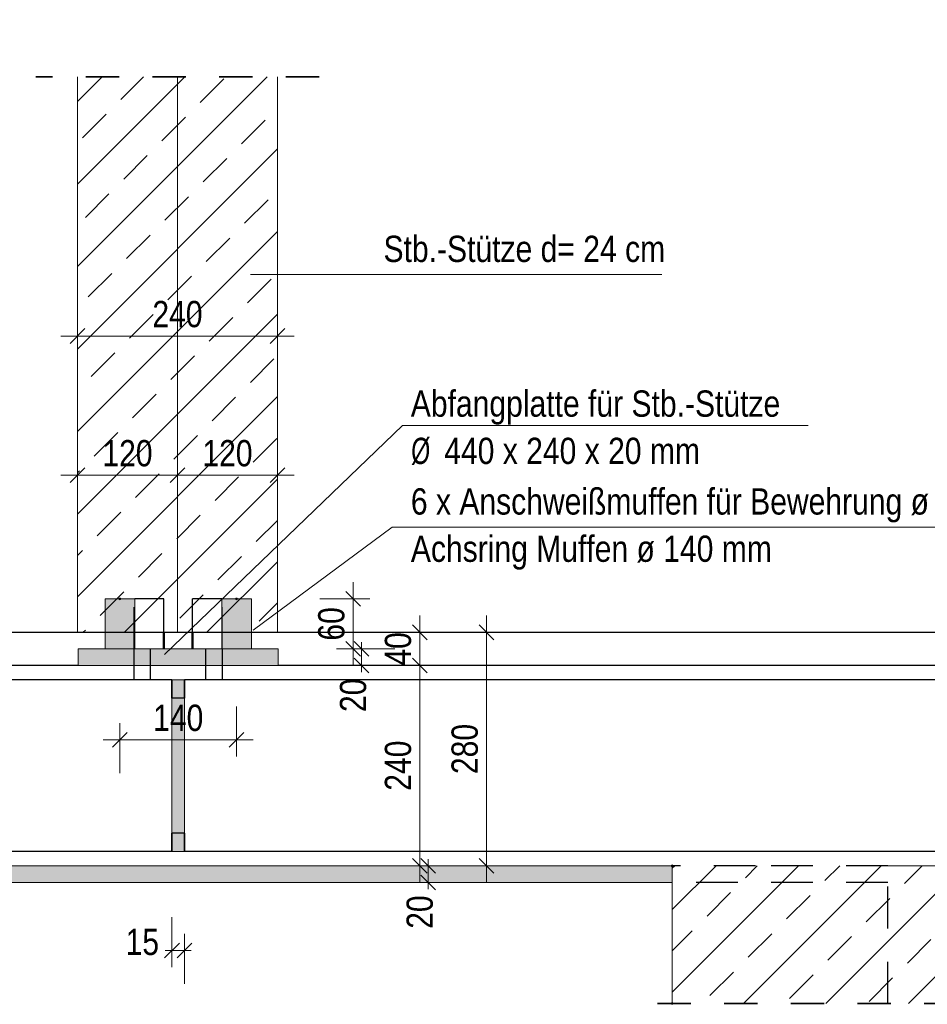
# Model space of a CAD drawing. Header units: millimetres. Extents: x 0 to 34.7, y 0 to 23.8.
# Tile 4 of 22: x 4.5 to 7.3, y 7.8 to 10.8. Entities that reach past the tile are written whole.
import ezdxf

# ---------------------------------------------------------------- set-up
doc = ezdxf.new("R2010")
doc.units = ezdxf.units.MM
doc.linetypes.add('HIDDEN', pattern=[0.375, 0.25, -0.125])
doc.linetypes.add('HIDDENX2', pattern=[0.75, 0.5, -0.25])
for name, color, linetype, lineweight in [('Ansichtskanten', 7, 'Continuous', 20), ('Geschnittene Kanten', 7, 'Continuous', 20), ('Schraffur', 7, 'Continuous', 20), ('Verdeckte Kanten', 7, 'Continuous', 20)]:
    doc.layers.add(name, color=color, linetype=linetype, lineweight=lineweight)
doc.styles.add('Arial Narrow', font='ARIALN.TTF')
doc.styles.add('msoutlook', font='msoutlook', dxfattribs={"width": 0.7, "oblique": 1.570796})
doc.dimstyles.new('Arch_Strakon_dimstyle', dxfattribs={"dimtxt": 7.875, "dimasz": 1, "dimexe": 1.25, "dimexo": 0.0625, "dimgap": 1, "dimtad": 0, "dimzin": 12, "dimdsep": 46, "dimtxsty": 'Arial Narrow', "dimblk": 'Arrowhead_Tick', "dimsah": 1, "dimcen": 0, "dimse1": 1, "dimse2": 1, "dimclrd": 6, "dimclrt": 2, "dimazin": 0, "dimtfac": 1, "dimtdec": 4, "dimtmove": 0, "dimatfit": 3, "dimldrblk": 'NONE', "dimfxl": 1, "dimtvp": 1, "dimtolj": 1, "dimtzin": 0, "dimlwd": 13, "dimarcsym": 2})
pattern_1 = [(45, (0, 0), (-0.1237437, 0.1237437), [0.1, -0.0625]), (45, (-0.06187, 0.06187), (-0.1237437, 0.1237437), [])]

# ---------------------------------------------------------------- blocks, each defined once
blk = doc.blocks.new('Arrowhead_Tick')
at = {"color": 0, "linetype": 'Continuous', "lineweight": -2, "ltscale": 0.4}
for p, q in [((0, 10), (0, -5)), ((-1, 0), (0, 0)), ((5, 0), (0, 0))]:
    blk.add_line(p, q, dxfattribs=at)
at = {"color": 2, "linetype": 'Continuous', "lineweight": 35, "ltscale": 0.4}
blk.add_line((2.21, 2.21), (-2.21, -2.21), dxfattribs=at)
blk = doc.blocks.new('*D11')
at = {"color": 6, "linetype": 'Continuous', "lineweight": 13}
blk.add_line((4.7328, 9.8356), (5.3128, 9.8356), dxfattribs=at)
at = {"layer": 'Defpoints', "color": 0}
for p in [(4.7228, 10.6131), (5.3228, 10.6131), (5.3228, 9.8356)]:
    blk.add_point(p, dxfattribs=at)
at = {"color": 6, "lineweight": 13, "xscale": 0.01, "yscale": 0.01, "zscale": 0.01}
blk.add_blockref('Arrowhead_Tick', (5.3228, 9.8356), dxfattribs=at)
at = {"color": 6, "lineweight": 13, "xscale": 0.01, "yscale": 0.01, "zscale": 0.01, "rotation": 180}
blk.add_blockref('Arrowhead_Tick', (4.7228, 9.8356), dxfattribs=at)
at = {"color": 2, "lineweight": -2, "insert": (5.0228, 9.9008), "char_height": 0.07875, "attachment_point": 5, "style": 'Arial Narrow'}
blk.add_mtext('\\A1;240', dxfattribs=at)
blk = doc.blocks.new('_None')
blk = doc.blocks.new('*D67')
at = {"color": 6, "linetype": 'Continuous', "lineweight": 13}
blk.add_line((3.2639, 15.4499), (8.0863, 10.6263), dxfattribs=at)
at = {"layer": 'Defpoints', "color": 0}
for p in [(4.1869, 16.387), (9.0719, 11.5975), (8.0934, 10.6192)]:
    blk.add_point(p, dxfattribs=at)
at = {"color": 6, "lineweight": 13, "xscale": 0.01, "yscale": 0.01, "zscale": 0.01}
for p, rotation in [((3.2568, 15.457), 134.993), ((8.0934, 10.6192), 314.993)]:
    blk.add_blockref('Arrowhead_Tick', p, dxfattribs=dict(at, rotation=rotation))
at = {"color": 2, "lineweight": -2, "insert": (5.7212, 13.0842), "char_height": 0.07875, "attachment_point": 5, "rotation": 314.993, "style": 'Arial Narrow'}
blk.add_mtext('\\A1;2735', dxfattribs=at)
blk = doc.blocks.new('*D73')
at = {"color": 6, "linetype": 'Continuous', "lineweight": 13}
for p, q in [((5.575, 8.9073), (5.575, 8.9173)), ((5.575, 8.8473), (5.575, 8.8973)), ((5.575, 8.8373), (5.575, 8.8273))]:
    blk.add_line(p, q, dxfattribs=at)
at = {"layer": 'Defpoints', "color": 0}
for p in [(5.2447, 8.8973), (5.575, 8.8973), (5.325, 8.8473)]:
    blk.add_point(p, dxfattribs=at)
at = {"color": 6, "lineweight": 13, "xscale": 0.01, "yscale": 0.01, "zscale": 0.01}
for p, rotation in [((5.575, 8.8973), 270), ((5.575, 8.8473), 90)]:
    blk.add_blockref('Arrowhead_Tick', p, dxfattribs=dict(at, rotation=rotation))
at = {"color": 2, "lineweight": -2, "insert": (5.55, 8.7583), "char_height": 0.07875, "attachment_point": 5, "rotation": 90, "style": 'Arial Narrow'}
blk.add_mtext('\\A1;20', dxfattribs=at)
blk = doc.blocks.new('*D74')
at = {"color": 6, "linetype": 'Continuous', "lineweight": 13}
blk.add_line((5.55, 8.9073), (5.55, 9.0373), dxfattribs=at)
at = {"layer": 'Defpoints', "color": 0}
for p in [(5.2447, 9.0473), (5.55, 9.0473), (5.2447, 8.8973)]:
    blk.add_point(p, dxfattribs=at)
at = {"color": 6, "lineweight": 13, "xscale": 0.01, "yscale": 0.01, "zscale": 0.01}
for p, rotation in [((5.55, 9.0473), 90), ((5.55, 8.8973), 270)]:
    blk.add_blockref('Arrowhead_Tick', p, dxfattribs=dict(at, rotation=rotation))
at = {"color": 2, "lineweight": -2, "insert": (5.4848, 8.9723), "char_height": 0.07875, "attachment_point": 5, "rotation": 90, "style": 'Arial Narrow'}
blk.add_mtext('\\A1;60', dxfattribs=at)
blk = doc.blocks.new('*D75')
at = {"color": 6, "linetype": 'Continuous', "lineweight": 13}
blk.add_line((5.75, 8.2573), (5.75, 8.8373), dxfattribs=at)
at = {"layer": 'Defpoints', "color": 0}
for p in [(3.3276, 8.8473), (5.75, 8.8473), (3.3276, 8.2473)]:
    blk.add_point(p, dxfattribs=at)
at = {"color": 6, "lineweight": 13, "xscale": 0.01, "yscale": 0.01, "zscale": 0.01}
for p, rotation in [((5.75, 8.8473), 90), ((5.75, 8.2473), 270)]:
    blk.add_blockref('Arrowhead_Tick', p, dxfattribs=dict(at, rotation=rotation))
at = {"color": 2, "lineweight": -2, "insert": (5.6848, 8.5473), "char_height": 0.07875, "attachment_point": 5, "rotation": 90, "style": 'Arial Narrow'}
blk.add_mtext('\\A1;240', dxfattribs=at)
blk = doc.blocks.new('*D76')
at = {"color": 6, "linetype": 'Continuous', "lineweight": 13}
blk.add_line((5.75, 8.8573), (5.75, 8.9372), dxfattribs=at)
at = {"layer": 'Defpoints', "color": 0}
for p in [(2.9715, 8.9472), (5.75, 8.9472), (3.3276, 8.8473)]:
    blk.add_point(p, dxfattribs=at)
at = {"color": 6, "lineweight": 13, "xscale": 0.01, "yscale": 0.01, "zscale": 0.01}
for p, rotation in [((5.75, 8.9472), 90), ((5.75, 8.8473), 270)]:
    blk.add_blockref('Arrowhead_Tick', p, dxfattribs=dict(at, rotation=rotation))
at = {"color": 2, "lineweight": -2, "insert": (5.6848, 8.8973), "char_height": 0.07875, "attachment_point": 5, "rotation": 90, "style": 'Arial Narrow'}
blk.add_mtext('\\A1;40', dxfattribs=at)
blk = doc.blocks.new('*D77')
at = {"color": 6, "linetype": 'Continuous', "lineweight": 13}
blk.add_line((5.95, 8.2573), (5.95, 8.9372), dxfattribs=at)
at = {"layer": 'Defpoints', "color": 0}
for p in [(2.9715, 8.9472), (5.95, 8.9472), (2.9715, 8.2473)]:
    blk.add_point(p, dxfattribs=at)
at = {"color": 6, "lineweight": 13, "xscale": 0.01, "yscale": 0.01, "zscale": 0.01}
for p, rotation in [((5.95, 8.9472), 90), ((5.95, 8.2473), 270)]:
    blk.add_blockref('Arrowhead_Tick', p, dxfattribs=dict(at, rotation=rotation))
at = {"color": 2, "lineweight": -2, "insert": (5.8848, 8.5973), "char_height": 0.07875, "attachment_point": 5, "rotation": 90, "style": 'Arial Narrow'}
blk.add_mtext('\\A1;280', dxfattribs=at)
blk = doc.blocks.new('*D78')
at = {"color": 6, "linetype": 'Continuous', "lineweight": 13}
for p, q in [((5.775, 8.2573), (5.775, 8.2673)), ((5.775, 8.1973), (5.775, 8.2473)), ((5.775, 8.1873), (5.775, 8.1773))]:
    blk.add_line(p, q, dxfattribs=at)
at = {"layer": 'Defpoints', "color": 0}
for p in [(2.9715, 8.2473), (5.775, 8.2473), (2.972, 8.1973)]:
    blk.add_point(p, dxfattribs=at)
at = {"color": 6, "lineweight": 13, "xscale": 0.01, "yscale": 0.01, "zscale": 0.01}
for p, rotation in [((5.775, 8.2473), 270), ((5.775, 8.1973), 90)]:
    blk.add_blockref('Arrowhead_Tick', p, dxfattribs=dict(at, rotation=rotation))
at = {"color": 2, "lineweight": -2, "insert": (5.75, 8.1083), "char_height": 0.07875, "attachment_point": 5, "rotation": 90, "style": 'Arial Narrow'}
blk.add_mtext('\\A1;20', dxfattribs=at)
blk = doc.blocks.new('*D96')
at = {"color": 6, "linetype": 'Continuous', "lineweight": 13}
blk.add_line((4.7328, 9.4185), (5.0128, 9.4185), dxfattribs=at)
at = {"layer": 'Defpoints', "color": 0}
for p in [(5.0228, 9.4185), (4.7228, 8.9472), (5.0228, 8.9472)]:
    blk.add_point(p, dxfattribs=at)
at = {"color": 6, "lineweight": 13, "xscale": 0.01, "yscale": 0.01, "zscale": 0.01}
blk.add_blockref('Arrowhead_Tick', (5.0228, 9.4185), dxfattribs=at)
at = {"color": 6, "lineweight": 13, "xscale": 0.01, "yscale": 0.01, "zscale": 0.01, "rotation": 180}
blk.add_blockref('Arrowhead_Tick', (4.7228, 9.4185), dxfattribs=at)
at = {"color": 2, "lineweight": -2, "insert": (4.8728, 9.4837), "char_height": 0.07875, "attachment_point": 5, "style": 'Arial Narrow'}
blk.add_mtext('\\A1;120', dxfattribs=at)
blk = doc.blocks.new('*D97')
at = {"color": 6, "linetype": 'Continuous', "lineweight": 13}
blk.add_line((5.0328, 9.4185), (5.3128, 9.4185), dxfattribs=at)
at = {"layer": 'Defpoints', "color": 0}
for p in [(5.3228, 9.4185), (5.0228, 8.9472), (5.3228, 8.9472)]:
    blk.add_point(p, dxfattribs=at)
at = {"color": 6, "lineweight": 13, "xscale": 0.01, "yscale": 0.01, "zscale": 0.01}
blk.add_blockref('Arrowhead_Tick', (5.3228, 9.4185), dxfattribs=at)
at = {"color": 6, "lineweight": 13, "xscale": 0.01, "yscale": 0.01, "zscale": 0.01, "rotation": 180}
blk.add_blockref('Arrowhead_Tick', (5.0228, 9.4185), dxfattribs=at)
at = {"color": 2, "lineweight": -2, "insert": (5.1728, 9.4837), "char_height": 0.07875, "attachment_point": 5, "style": 'Arial Narrow'}
blk.add_mtext('\\A1;120', dxfattribs=at)
blk = doc.blocks.new('*D98')
at = {"color": 6, "linetype": 'Continuous', "lineweight": 13}
for p, q in [((4.9964, 7.9935), (4.9864, 7.9935)), ((5.0064, 7.9935), (5.0439, 7.9935)), ((5.0539, 7.9935), (5.0639, 7.9935))]:
    blk.add_line(p, q, dxfattribs=at)
at = {"layer": 'Defpoints', "color": 0}
for p in [(5.0064, 8.2898), (5.0439, 8.2898), (5.0439, 7.9935)]:
    blk.add_point(p, dxfattribs=at)
at = {"color": 6, "lineweight": 13, "xscale": 0.01, "yscale": 0.01, "zscale": 0.01}
blk.add_blockref('Arrowhead_Tick', (5.0064, 7.9935), dxfattribs=at)
at = {"color": 6, "lineweight": 13, "xscale": 0.01, "yscale": 0.01, "zscale": 0.01, "rotation": 180}
blk.add_blockref('Arrowhead_Tick', (5.0439, 7.9935), dxfattribs=at)
at = {"color": 2, "lineweight": -2, "insert": (4.9174, 8.0185), "char_height": 0.07875, "attachment_point": 5, "style": 'Arial Narrow'}
blk.add_mtext('\\A1;15', dxfattribs=at)
blk = doc.blocks.new('*D160')
at = {"color": 6, "linetype": 'Continuous', "lineweight": 13}
blk.add_line((4.8601, 8.625), (5.1901, 8.625), dxfattribs=at)
at = {"layer": 'Defpoints', "color": 0}
for p in [(4.8501, 9.0473), (5.2001, 9.0473), (5.2001, 8.625)]:
    blk.add_point(p, dxfattribs=at)
at = {"color": 6, "lineweight": 13, "xscale": 0.01, "yscale": 0.01, "zscale": 0.01}
blk.add_blockref('Arrowhead_Tick', (5.2001, 8.625), dxfattribs=at)
at = {"color": 6, "lineweight": 13, "xscale": 0.01, "yscale": 0.01, "zscale": 0.01, "rotation": 180}
blk.add_blockref('Arrowhead_Tick', (4.8501, 8.625), dxfattribs=at)
at = {"color": 2, "lineweight": 35, "insert": (5.0251, 8.6902), "char_height": 0.07875, "attachment_point": 5, "style": 'Arial Narrow'}
blk.add_mtext('\\A1;140', dxfattribs=at)

msp = doc.modelspace()

# ---------------------------------------------------------------- hatches: boundary and pattern name
at = {"lineweight": 13, "true_color": 0xe9e9e9}
for points in [[(4.8054472, 8.8972621), (4.8946613, 8.8972621), (4.8946614, 9.0472621), (4.8054474, 9.0472621)], [(5.1554472, 8.8972621), (5.2446612, 8.8972621), (5.2446614, 9.0472621), (5.1554472, 9.0472621)]]:
    msp.add_hatch(color=254, dxfattribs=at).paths.add_polyline_path(points)
at = {"layer": 'Schraffur', "lineweight": 13}
h = msp.add_hatch(dxfattribs=at)
h.set_pattern_fill('bB', color=6, scale=0.01, angle=45, style=0, pattern_type=2)
h.set_pattern_definition(pattern_1)
h.paths.add_polyline_path([(4.7228323, 8.9472442), (5.3228312, 8.9472442), (5.32283, 10.613051), (4.7228312, 10.613051)])
at = {"layer": 'Schraffur', "lineweight": 13, "true_color": 0x4682b4}
for points in [[(4.7250543, 8.8472621), (5.3250543, 8.8472621), (5.3250543, 8.8972621), (4.7250543, 8.8972621)], [(5.0439022, 8.2897621), (5.0439022, 8.8047621), (5.0064022, 8.8047621), (5.0064022, 8.2897621)]]:
    msp.add_hatch(color=145, dxfattribs=at).paths.add_polyline_path(points)
at = {"layer": 'Schraffur', "lineweight": 13, "true_color": 0xe0ddbe}
msp.add_hatch(color=254, dxfattribs=at).paths.add_polyline_path([(2.9720377, 8.1972621), (6.5072571, 8.1972621), (6.5072571, 8.2472621), (2.9715073, 8.2472621)])
at = {"layer": 'Schraffur', "lineweight": 13}
h = msp.add_hatch(dxfattribs=at)
h.set_pattern_fill('bB', color=6, scale=0.01, angle=45, style=0, pattern_type=2)
h.set_pattern_definition(pattern_1)
h.paths.add_polyline_path([(6.5072571, 7.8345785), (7.3911932, 7.8345785), (7.3911932, 8.2472621), (6.5072571, 8.2472621)])

# ---------------------------------------------------------------- linework, layer by layer
at = {"color": 2, "linetype": 'HIDDEN', "lineweight": 35, "ltscale": 0.25}
for p, q in [((4.8478323, 10.613051), (4.5978312, 10.613051)), ((5.4478312, 10.613051), (4.5978323, 10.613051)), ((8.162677, 7.8345785), (6.38205, 7.8345785))]:
    msp.add_line(p, q, dxfattribs=at)
at = {"color": 9, "linetype": 'Continuous', "lineweight": 0}
msp.add_line((5.0228312, 8.9472442), (5.0228312, 10.613051), dxfattribs=at)
at = {"color": 5, "linetype": 'Continuous', "lineweight": 18}
for p, q in [((6.4762015, 10.0195737), (5.2422942, 10.0195737)), ((5.6984104, 9.5672231), (4.9837599, 8.8808124)), ((5.6984104, 9.5672231), (6.9151394, 9.5672231)), ((5.666742, 9.2626784), (5.2496158, 8.9536497)), ((7.5500373, 9.2626784), (5.666742, 9.2626784)), ((4.8054472, 8.8972621), (4.8054472, 9.0472621)), ((4.8946614, 9.0472621), (4.8054474, 9.0472621)), ((4.8946613, 8.8972621), (4.8946613, 9.0472621)), ((5.1554472, 8.8972621), (5.1554472, 9.0472621)), ((5.2446614, 9.0472621), (5.1556318, 9.0472621)), ((5.2446612, 8.8972621), (5.2446612, 9.0472621))]:
    msp.add_line(p, q, dxfattribs=at)
at = {"color": 3, "linetype": 'HIDDENX2', "lineweight": 25, "ltscale": 0.25}
for p, q in [((4.8933201, 8.8972621), (4.8933201, 9.0472621)), ((4.8989157, 9.0472621), (4.8946614, 9.0472621)), ((4.9103923, 9.0472621), (4.8989157, 9.0472621)), ((4.9260027, 9.0472621), (4.9103923, 9.0472621)), ((4.9433703, 9.0472621), (4.9260027, 9.0472621)), ((4.9598512, 9.0472621), (4.9433703, 9.0472621)), ((4.9729361, 9.0472621), (4.9598512, 9.0472621)), ((4.9806331, 9.0472621), (4.9729361, 9.0472621)), ((4.9817704, 9.0472621), (4.9806331, 9.0472621)), ((4.9817704, 8.9472442), (4.9817704, 9.0472621)), ((5.0694588, 9.0472621), (5.0683194, 9.0472621)), ((5.0683194, 8.9472442), (5.0683194, 9.0472621)), ((5.0771577, 9.0472621), (5.0694588, 9.0472621)), ((5.090244, 9.0472621), (5.0771577, 9.0472621)), ((5.1067255, 9.0472621), (5.090244, 9.0472621)), ((5.124093, 9.0472621), (5.1067255, 9.0472621)), ((5.1397025, 9.0472621), (5.124093, 9.0472621)), ((5.1511775, 9.0472621), (5.1397025, 9.0472621)), ((5.1556318, 9.0472621), (5.1511775, 9.0472621)), ((5.1567711, 8.8972621), (5.1567711, 9.0472621))]:
    msp.add_line(p, q, dxfattribs=at)
at = {"color": 3, "linetype": 'Continuous', "lineweight": 25}
msp.add_line((2.9715073, 8.9472471), (9.9514296, 8.9472471), dxfattribs=at)
at = {"color": 4, "linetype": 'Continuous', "lineweight": 50}
for p, q in [((4.9817704, 8.8972621), (4.9817704, 8.9472442)), ((5.0683194, 8.8972621), (5.0683194, 8.9472442))]:
    msp.add_line(p, q, dxfattribs=at)
at = {"color": 9, "linetype": 'Continuous', "lineweight": 0}
for centre in [(4.8500544, 9.0472621), (5.2001466, 9.0472621), (6.5072571, 8.2472621), (6.5072571, 7.8345785)]:
    msp.add_circle(centre, 0.002775, dxfattribs=at)
at = {"layer": 'Ansichtskanten', "color": 3, "linetype": 'Continuous', "lineweight": 25}
for p, q in [((4.7250543, 8.8472621), (3.3275873, 8.8472621)), ((11.865871, 8.8472621), (5.3250543, 8.8472621)), ((5.0064022, 8.8047621), (3.3275873, 8.8047621)), ((5.0438943, 8.8047621), (5.0438912, 8.7500491)), ((11.865871, 8.8047621), (5.0439022, 8.8047621)), ((5.0438732, 8.2897621), (5.0438702, 8.3444888)), ((5.0064022, 8.2897621), (3.3275873, 8.2897621)), ((11.865871, 8.2897621), (5.0439022, 8.2897621))]:
    msp.add_line(p, q, dxfattribs=at)
at = {"layer": 'Geschnittene Kanten', "color": 5, "linetype": 'Continuous', "lineweight": 18}
for p, q in [((4.7228312, 8.9472442), (4.7228312, 10.613051)), ((5.32283, 8.9472442), (5.32283, 10.613051)), ((5.3228312, 8.9472442), (4.7228323, 8.9472442)), ((4.7250215, 8.8472621), (4.7250215, 8.8972621)), ((5.3250543, 8.8972621), (4.7250543, 8.8972621)), ((5.3250215, 8.8472621), (5.3250215, 8.8972621)), ((5.3250543, 8.8472621), (4.7250543, 8.8472621)), ((5.0063636, 8.2897621), (5.0063636, 8.8047621)), ((5.0439022, 8.8047621), (5.0064022, 8.8047621)), ((5.0438636, 8.2897621), (5.0438636, 8.8047621)), ((5.0439022, 8.2897621), (5.0064022, 8.2897621)), ((6.5072571, 8.2472471), (3.0775797, 8.2472471)), ((6.50705, 7.8345785), (6.50705, 8.2472621)), ((7.3911932, 8.2472471), (7.1538462, 8.2472471)), ((6.5072571, 8.1972621), (2.9720377, 8.1972621))]:
    msp.add_line(p, q, dxfattribs=at)
at = {"layer": 'Verdeckte Kanten', "color": 3, "linetype": 'HIDDENX2', "lineweight": 25, "ltscale": 0.25}
for p, q in [((4.7228323, 8.9472442), (4.7228312, 8.9472442)), ((4.7250543, 8.8972621), (4.7250215, 8.8972621)), ((4.8925272, 8.8472621), (4.8925272, 8.8972621)), ((4.942099, 8.8472621), (4.942099, 8.8972621)), ((5.107957, 8.8472621), (5.107957, 8.8972621)), ((5.1575297, 8.8472621), (5.1575297, 8.8972621)), ((4.8925272, 8.8047621), (4.8925272, 8.8472621)), ((4.942099, 8.8047621), (4.942099, 8.8472621)), ((5.107957, 8.8047621), (5.107957, 8.8472621)), ((5.1575297, 8.8047621), (5.1575297, 8.8472621)), ((5.0063476, 8.7494731), (5.0063445, 8.8047621)), ((5.0063943, 8.8047621), (5.0063912, 8.7500491)), ((5.0438476, 8.7494731), (5.0438445, 8.8047621)), ((5.0438687, 8.7494732), (5.0063687, 8.7494732)), ((5.0438636, 8.7500491), (5.0063702, 8.7500491)), ((5.0063687, 8.3450374), (5.0063656, 8.2897621)), ((5.0438687, 8.3450374), (5.0063687, 8.3450374)), ((5.0438636, 8.3444888), (5.0063702, 8.3444888)), ((5.0063732, 8.2897621), (5.0063702, 8.3444888)), ((5.0438687, 8.3450374), (5.0438656, 8.2897621)), ((6.7566029, 8.2472471), (6.5072571, 8.2472471)), ((7.1538462, 8.2472471), (6.7566029, 8.2472471)), ((7.1538462, 7.8345785), (7.1538462, 8.2472471)), ((7.1538462, 8.1972621), (6.5072571, 8.1972621))]:
    msp.add_line(p, q, dxfattribs=at)

# ---------------------------------------------------------------- texts
at = {"color": 2, "lineweight": 35, "style": 'Arial Narrow'}
for s, p in [('Stb.-Stütze d= 24 cm', (5.6409411, 10.0575401)), ('Abfangplatte für Stb.-Stütze', (5.7228544, 9.5935924)), ('    440 x 240 x 20 mm', (5.7228544, 9.4518424)), ('6 x Anschweißmuffen für Bewehrung ø 20 mm', (5.7230531, 9.3002192)), ('Achsring Muffen ø 140 mm', (5.7230531, 9.1584692))]:
    msp.add_text(s, height=0.07875, dxfattribs=at).set_placement(p)
at = {"color": 2, "lineweight": 35, "style": 'msoutlook', "oblique": 1.5707963, "width": 0.7}
msp.add_text('Ø', height=0.07875, dxfattribs=at).set_placement((5.7228544, 9.4518424))

# ---------------------------------------------------------------- dimensions: what is measured, and where the dimension line sits
at = {"lineweight": -2}
for base, p1, p2, angle, text, override, picture, middle in [((8.0933714, 10.6192476), (4.1869459, 16.3869587), (9.0718634, 11.5975006), 314.993, '2735', {"dimscale": 0.01, "dimtxt": 7.875, "dimasz": 1, "dimgap": 2.5, "dimtad": 1, "dimjust": 0, "dimtih": 0, "dimtoh": 0, "dimdec": 5, "dimdsep": 46, "dimtxsty": 'Arial Narrow', "dimclrd": 6, "dimclrt": 2, "dimtix": 1, "dimtofl": 255, "dimtmove": 0, "dimatfit": 2, "dimfxl": 0, "dimfxlon": 0, "dimtvp": 31.746032, "dimlwd": 13}, '*D67', (5.6750759, 13.0381341)), ((5.55, 9.0472621), (5.2446612, 8.8972621), (5.2446612, 9.0472621), 90, '60', {"dimscale": 0.01, "dimtxt": 7.875, "dimasz": 1, "dimgap": 2.5, "dimtad": 1, "dimjust": 0, "dimtih": 0, "dimtoh": 0, "dimdec": 5, "dimdsep": 46, "dimtxsty": 'Arial Narrow', "dimclrd": 6, "dimclrt": 2, "dimtix": 1, "dimtofl": 255, "dimtmove": 0, "dimatfit": 2, "dimfxl": 0, "dimfxlon": 0, "dimtvp": 31.746032, "dimlwd": 13}, '*D74', (5.55, 8.9722621)), ((5.75, 8.9472471), (3.3275873, 8.8472621), (2.9715073, 8.9472471), 90, '40', {"dimscale": 0.01, "dimtxt": 7.875, "dimasz": 1, "dimgap": 2.5, "dimtad": 1, "dimjust": 0, "dimtih": 0, "dimtoh": 0, "dimdec": 5, "dimdsep": 46, "dimtxsty": 'Arial Narrow', "dimclrd": 6, "dimclrt": 2, "dimtix": 1, "dimtofl": 255, "dimtmove": 0, "dimatfit": 2, "dimfxl": 0, "dimfxlon": 0, "dimtvp": 31.746032, "dimlwd": 13}, '*D76', (5.75, 8.8972546)), ((5.95, 8.9472471), (2.9715073, 8.2472621), (2.9715073, 8.9472471), 90, '280', {"dimscale": 0.01, "dimtxt": 7.875, "dimasz": 1, "dimgap": 2.5, "dimtad": 1, "dimjust": 0, "dimtih": 0, "dimtoh": 0, "dimdec": 5, "dimdsep": 46, "dimtxsty": 'Arial Narrow', "dimclrd": 6, "dimclrt": 2, "dimtix": 1, "dimtofl": 255, "dimtmove": 0, "dimatfit": 2, "dimfxl": 0, "dimfxlon": 0, "dimtvp": 31.746032, "dimlwd": 13}, '*D77', (5.95, 8.5972546)), ((5.575, 8.8972621), (5.3250215, 8.8472621), (5.2446612, 8.8972621), 90, '20', {"dimscale": 0.01, "dimtxt": 7.875, "dimasz": 1, "dimgap": 2.5, "dimtad": 1, "dimjust": 0, "dimtih": 0, "dimtoh": 0, "dimdec": 5, "dimdsep": 46, "dimtxsty": 'Arial Narrow', "dimclrd": 6, "dimclrt": 2, "dimtix": 0, "dimtofl": 255, "dimtmove": 2, "dimatfit": 2, "dimfxl": 0, "dimfxlon": 0, "dimtvp": 31.746032, "dimlwd": 13}, '*D73', (5.55, 8.7582746)), ((5.75, 8.8472621), (3.3275873, 8.2472621), (3.3275873, 8.8472621), 90, '240', {"dimscale": 0.01, "dimtxt": 7.875, "dimasz": 1, "dimgap": 2.5, "dimtad": 1, "dimjust": 0, "dimtih": 0, "dimtoh": 0, "dimdec": 5, "dimdsep": 46, "dimtxsty": 'Arial Narrow', "dimclrd": 6, "dimclrt": 2, "dimtix": 1, "dimtofl": 255, "dimtmove": 0, "dimatfit": 2, "dimfxl": 0, "dimfxlon": 0, "dimtvp": 31.746032, "dimlwd": 13}, '*D75', (5.75, 8.5472621)), ((5.775, 8.2472621), (2.9720377, 8.1972621), (2.9715073, 8.2472621), 90, '20', {"dimscale": 0.01, "dimtxt": 7.875, "dimasz": 1, "dimgap": 2.5, "dimtad": 1, "dimjust": 0, "dimtih": 0, "dimtoh": 0, "dimdec": 5, "dimdsep": 46, "dimtxsty": 'Arial Narrow', "dimclrd": 6, "dimclrt": 2, "dimtix": 0, "dimtofl": 255, "dimtmove": 2, "dimatfit": 2, "dimfxl": 0, "dimfxlon": 0, "dimtvp": 31.746032, "dimlwd": 13}, '*D78', (5.75, 8.1082746))]:
    dim = msp.add_linear_dim(base=base, p1=p1, p2=p2, angle=angle, text=text, dimstyle='Arch_Strakon_dimstyle', override=override, dxfattribs=at)
    dim.commit()
    dim.dimension.update_dxf_attribs({"geometry": picture, "text_midpoint": middle, "dimtype": 160})
for base, p1, p2, text, override, picture, middle in [((5.32283, 9.835586), (4.7228312, 10.613051), (5.32283, 10.613051), '240', {"dimscale": 0.01, "dimtxt": 7.875, "dimasz": 1, "dimgap": 2.5, "dimtad": 1, "dimjust": 0, "dimtih": 0, "dimtoh": 0, "dimdec": 5, "dimdsep": 46, "dimtxsty": 'Arial Narrow', "dimclrd": 6, "dimclrt": 2, "dimtix": 1, "dimtofl": 255, "dimtmove": 0, "dimatfit": 2, "dimfxl": 0, "dimfxlon": 0, "dimtvp": 31.746032, "dimlwd": 13}, '*D11', (5.0228306, 9.835586)), ((5.0228312, 9.4184594), (4.7228312, 8.9472442), (5.0228312, 8.9472442), '120', {"dimscale": 0.01, "dimtxt": 7.875, "dimasz": 1, "dimgap": 2.5, "dimtad": 1, "dimjust": 0, "dimtih": 0, "dimtoh": 0, "dimdec": 5, "dimdsep": 46, "dimtxsty": 'Arial Narrow', "dimclrd": 6, "dimclrt": 2, "dimtix": 1, "dimtofl": 255, "dimtmove": 0, "dimatfit": 2, "dimfxl": 0, "dimfxlon": 0, "dimtvp": 31.746032, "dimlwd": 13}, '*D96', (4.8728312, 9.4184594)), ((5.3228312, 9.4184594), (5.0228312, 8.9472442), (5.3228312, 8.9472442), '120', {"dimscale": 0.01, "dimtxt": 7.875, "dimasz": 1, "dimgap": 2.5, "dimtad": 1, "dimjust": 0, "dimtih": 0, "dimtoh": 0, "dimdec": 5, "dimdsep": 46, "dimtxsty": 'Arial Narrow', "dimclrd": 6, "dimclrt": 2, "dimtix": 1, "dimtofl": 255, "dimtmove": 0, "dimatfit": 2, "dimfxl": 0, "dimfxlon": 0, "dimtvp": 31.746032, "dimlwd": 13}, '*D97', (5.1728312, 9.4184594)), ((5.0439022, 7.9934594), (5.0064022, 8.2897621), (5.0439022, 8.2897621), '15', {"dimscale": 0.01, "dimtxt": 7.875, "dimasz": 1, "dimgap": 2.5, "dimtad": 1, "dimjust": 0, "dimtih": 0, "dimtoh": 0, "dimdec": 5, "dimdsep": 46, "dimtxsty": 'Arial Narrow', "dimclrd": 6, "dimclrt": 2, "dimtix": 0, "dimtofl": 255, "dimtmove": 2, "dimatfit": 2, "dimfxl": 0, "dimfxlon": 0, "dimtvp": 31.746032, "dimlwd": 13}, '*D98', (4.9174147, 8.0184594))]:
    dim = msp.add_linear_dim(base=base, p1=p1, p2=p2, text=text, dimstyle='Arch_Strakon_dimstyle', override=override, dxfattribs=at)
    dim.commit()
    dim.dimension.update_dxf_attribs({"geometry": picture, "text_midpoint": middle, "dimtype": 160})
at = {"lineweight": 35}
dim = msp.add_linear_dim(base=(5.2001466, 8.625), p1=(4.8500544, 9.0472621), p2=(5.2001466, 9.0472621), text='140', dimstyle='Arch_Strakon_dimstyle', override={"dimscale": 0.01, "dimtxt": 7.875, "dimasz": 1, "dimgap": 2.5, "dimtad": 1, "dimjust": 0, "dimtih": 0, "dimtoh": 0, "dimdec": 3, "dimdsep": 46, "dimtxsty": 'Arial Narrow', "dimclrd": 6, "dimclrt": 2, "dimtix": 1, "dimtofl": 255, "dimtmove": 0, "dimatfit": 2, "dimfxl": 0, "dimfxlon": 0, "dimtvp": 31.746032, "dimlwd": 13}, dxfattribs=at)
dim.commit()
dim.dimension.update_dxf_attribs({"geometry": '*D160', "text_midpoint": (5.0251005, 8.625), "dimtype": 160})

doc.saveas('drawing.dxf')
